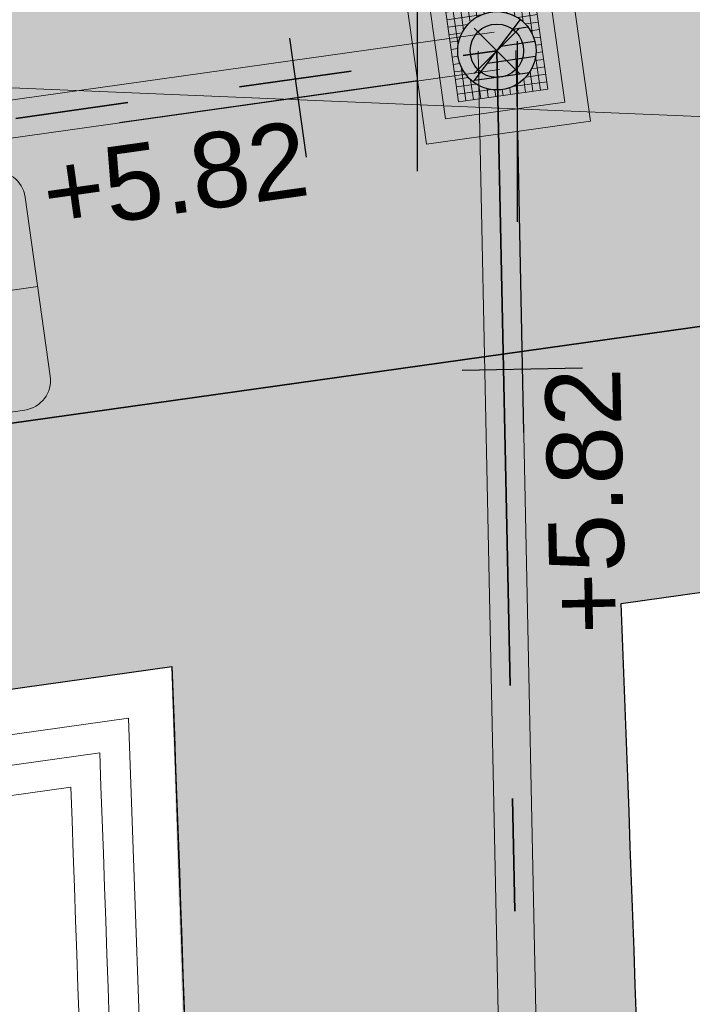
# Model space of a CAD drawing. Extents: x 98477 to 100410, y 398052 to 398969.
# Tile 106 of 256: x 98682.42 to 98686.89, y 398264.26 to 398270.8. Entities that reach past the tile are written whole.
import ezdxf
from ezdxf.enums import TextEntityAlignment as Align

# ---------------------------------------------------------------- set-up
doc = ezdxf.new("R2010")
doc.units = 0
doc.linetypes.add('AL-NUTSTRACE', pattern=[17, 5, -3.5, 0, -3.5, 5])
doc.linetypes.add('RI-DWA', pattern=[9.75, 4.5, -0.75, 0.75, -0.75, 0.75, -0.75, 0.75, -0.75])
for name, color, linetype, lineweight in [('N-IE-keerwand', 190, 'Continuous', 18), ('N-KO-kantbegrenzing grondwerk', 70, 'Continuous', 25), ('N-KO-kantverharding', 2, 'Continuous', 25), ('N-RI-DWA b.o.b.', 24, 'Continuous', 25), ('N-RI-DWA hoofdriool', 24, 'RI-DWA', 35), ('N-RI-DWA hoofdriool buiswand', 24, 'Continuous', 13), ('N-RI-DWA put', 1, 'Continuous', 25), ('N-RI-DWA putdeksel', 7, 'Continuous', 18), ('N-RI-DWA putnummer', 24, 'Continuous', 18), ('N-RI-DWA putwand', 7, 'Continuous', 18), ('N-VH-afschotrichting', 250, 'Continuous', 18), ("N-VH-arcering 'MAT' grijs 251", 251, 'Continuous', 18), ('N-VH-arcering printbeton', 8, 'Continuous', 9), ('X-AL-hoogtelijn - Niv 1', 1, 'AL-HOOGTELIJN', 18), ('X-AL-nutstrace VERWERKT', 252, 'AL-NUTSTRACE', 18)]:
    doc.layers.add(name, color=color, linetype=linetype, lineweight=lineweight)
doc.layers.add('X-AL-contourlijnen', color=30, linetype='Continuous', plot=False)
doc.layers.add('X-AL-hulplijn riolering', color=30, linetype='Continuous', plot=False)
doc.styles.add('CS Annotative', font='arial.ttf')
doc.styles.get("Standard").update_dxf_attribs({"font": 'txt.shx'})
doc.linetypes.add('AL-HOOGTELIJN', pattern='A,10,-1.5,["H",Standard,S=0.9,R=0,X=-0.3,Y=-0.45],-1.5,30', length=43)

# ---------------------------------------------------------------- blocks, each defined once
blk = doc.blocks.new('*U56')
h = blk.add_hatch()
h.set_pattern_fill('ANSI31', color=256, scale=0.8, angle=143.0000000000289)
h.set_pattern_definition([(188.0000000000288, (-2.688911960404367e-16, -1.277783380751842e-16), (0.01391731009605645, -0.09902680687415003), [])])
h.paths.add_polyline_path([(-0.1564719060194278, -0.2076452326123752, 0.618818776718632), (0.26, -9.71445146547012e-17, 0.2354687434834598), (0.1564719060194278, 0.207645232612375)])
at = {"flags": 128}
blk.add_lwpolyline([(-0.1564719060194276, -0.207645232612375), (0.1564719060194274, 0.2076452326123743)], dxfattribs=at)
blk.add_circle((-4.900751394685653e-17, -9.68757018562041e-17), 0.26)
at = {"layer": 'N-RI-DWA putdeksel', "flags": 128}
blk.add_lwpolyline([(-0.2553284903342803, -0.3388323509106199), (0.3388323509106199, -0.2553284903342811), (0.2553284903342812, 0.338832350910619), (-0.338832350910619, 0.2553284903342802)], close=True, dxfattribs=at)
at = {"layer": 'N-RI-DWA putdeksel', "lineweight": 5, "flags": 128}
for points in [[(0.2058150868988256, 0.3318736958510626), (0.2376280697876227, 0.1055125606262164)], [(-0.2893189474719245, 0.2622871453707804), (-0.2575059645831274, 0.03592601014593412)], [(-0.2398055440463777, 0.2692458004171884), (-0.2211747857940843, 0.1366810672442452)], [(-0.1902921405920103, 0.2762044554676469), (-0.1780960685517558, 0.1894248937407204)], [(-0.1407787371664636, 0.2831631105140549), (-0.1324283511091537, 0.2237470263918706)], [(-0.09126533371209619, 0.2901217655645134), (-0.08502300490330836, 0.2457052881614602)], [(-0.04175193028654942, 0.2970804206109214), (-0.03618500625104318, 0.2574696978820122)], [(0.007761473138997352, 0.3040390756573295), (0.0140038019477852, 0.2596225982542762)], [(0.03592601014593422, 0.2575059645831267), (0.2622871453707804, 0.2893189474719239)], [(0.05727487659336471, 0.310997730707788), (0.06562526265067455, 0.2515816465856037)], [(0.1067882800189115, 0.317956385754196), (0.118984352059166, 0.2311768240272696)], [(0.1563016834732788, 0.3249150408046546), (0.1749324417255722, 0.1923503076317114)], [(-0.3318736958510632, 0.2058150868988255), (-0.105512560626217, 0.2376280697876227)], [(0.1366810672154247, 0.2211747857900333), (0.2692458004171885, 0.2398055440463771)], [(-0.3249150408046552, 0.1563016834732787), (-0.1923503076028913, 0.1749324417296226)], [(0.18942489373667, 0.1780960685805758), (0.2762044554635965, 0.1902921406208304)], [(0.2237470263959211, 0.1324283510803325), (0.2831631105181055, 0.1407787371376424)], [(-0.3179563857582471, 0.106788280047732), (-0.2311768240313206, 0.1189843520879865)], [(-0.3109977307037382, 0.05727487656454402), (-0.2515816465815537, 0.06562526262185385)], [(0.2457052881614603, 0.08502300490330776), (0.2901217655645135, 0.09126533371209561)], [(-0.3040390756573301, 0.007761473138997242), (-0.2596225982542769, 0.01400380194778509)], [(0.2574696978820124, 0.03618500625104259), (0.2970804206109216, 0.04175193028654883)], [(-0.297080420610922, -0.04175193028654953), (-0.2574696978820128, -0.03618500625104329)], [(0.2515816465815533, -0.06562526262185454), (0.3109977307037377, -0.0572748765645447)], [(0.2575059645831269, -0.03592601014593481), (0.289318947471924, -0.262287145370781)], [(0.2596225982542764, -0.01400380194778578), (0.3040390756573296, -0.007761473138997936)], [(-0.290121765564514, -0.0912653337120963), (-0.2457052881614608, -0.08502300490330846)], [(-0.2376280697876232, -0.1055125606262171), (-0.2058150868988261, -0.3318736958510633)], [(0.2311768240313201, -0.1189843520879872), (0.3179563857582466, -0.1067882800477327)], [(-0.283163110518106, -0.1407787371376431), (-0.2237470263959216, -0.1324283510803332)], [(-0.276204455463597, -0.190292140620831), (-0.1894248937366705, -0.1780960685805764)], [(-0.1749324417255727, -0.192350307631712), (-0.1563016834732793, -0.3249150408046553)], [(0.1780960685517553, -0.1894248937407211), (0.1902921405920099, -0.2762044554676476)], [(0.1923503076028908, -0.1749324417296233), (0.3249150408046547, -0.1563016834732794)], [(0.2211747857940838, -0.1366810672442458), (0.2398055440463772, -0.2692458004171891)], [(-0.269245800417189, -0.2398055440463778), (-0.1366810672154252, -0.2211747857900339)], [(-0.262287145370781, -0.2893189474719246), (-0.03592601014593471, -0.2575059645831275)], [(-0.1189843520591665, -0.2311768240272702), (-0.106788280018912, -0.3179563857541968)], [(-0.06562526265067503, -0.2515816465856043), (-0.05727487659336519, -0.3109977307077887)], [(-0.01400380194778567, -0.259622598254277), (-0.007761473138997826, -0.3040390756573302)], [(0.0361850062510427, -0.257469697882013), (0.04175193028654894, -0.2970804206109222)], [(0.08502300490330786, -0.2457052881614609), (0.09126533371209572, -0.2901217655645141)], [(0.1055125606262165, -0.2376280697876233), (0.3318736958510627, -0.2058150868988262)], [(0.1324283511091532, -0.2237470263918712), (0.1407787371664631, -0.2831631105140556)]]:
    blk.add_lwpolyline(points, dxfattribs=at)
at = {"layer": 'N-RI-DWA putwand', "flags": 128}
for points in [[(-0.4681022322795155, -0.6211926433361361), (0.6211926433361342, -0.4681022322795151), (0.4681022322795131, 0.6211926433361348), (-0.6211926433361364, 0.4681022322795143)], [(-0.3404379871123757, -0.4517764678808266), (0.4517764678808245, -0.3404379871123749), (0.3404379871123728, 0.4517764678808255), (-0.4517764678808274, 0.3404379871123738)]]:
    blk.add_lwpolyline(points, close=True, dxfattribs=at)
blk = doc.blocks.new('*U878')
at = {"layer": 'X-AL-hulplijn riolering', "flags": 128}
for points in [[(-3.090263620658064e-17, -2.999999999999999), (-3.090263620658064e-17, 3.000000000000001)], [(-3.682726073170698, -2.537228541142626), (-4.23941847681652, 1.423843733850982)], [(-3.306355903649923e-17, 4.728309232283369e-16), (-9.902680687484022, -1.391731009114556)]]:
    blk.add_lwpolyline(points, dxfattribs=at)
at = {"layer": 'N-RI-DWA b.o.b.', "linetype": 'Continuous', "style": 'CS Annotative'}
blk.add_attdef('B.o.b.links', text='', height=0.5000000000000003, rotation=7.999999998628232, dxfattribs=at).set_placement((-0.7365452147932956, -0.5074457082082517), align=Align.MIDDLE_RIGHT)
blk = doc.blocks.new('*U636')
at = {"layer": 'X-AL-hulplijn riolering'}
for points in [[(-0.6275572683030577, 0.6275572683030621), (7.682743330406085e-16, 0), (0.6275572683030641, 0.6275572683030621, 0.4142135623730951)], [(3.290701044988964e-15, 0), (-0.6275572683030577, -0.6275572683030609, 0.4142135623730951), (0.6275572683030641, -0.6275572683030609)]]:
    blk.add_hatch(color=256, dxfattribs=at).paths.add_polyline_path(points)
at = {"lineweight": 9}
blk.add_line((-27.13435794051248, -9.502833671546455), (-15.25114111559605, -7.832756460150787), dxfattribs=at)
blk.add_lwpolyline([(-25.58739746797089, -13.32473284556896), (-15.68471678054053, -11.93300183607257, 0.414213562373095), (-14.83362181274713, -10.80356066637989), (-15.66866041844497, -4.86195225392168, 0.414213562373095), (-16.79810158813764, -4.010857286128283), (-26.700782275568, -5.402588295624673, 0.414213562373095), (-27.5518772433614, -6.532029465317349), (-26.71683863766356, -12.47363787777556, 0.414213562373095)], format="xyb", close=True)
at = {"layer": 'X-AL-hulplijn riolering'}
for points in [[(0.7530687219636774, -0.7530687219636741), (-0.7530687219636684, 0.7530687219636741)], [(0.7530687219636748, 0.7530687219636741), (-0.7530687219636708, -0.7530687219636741)]]:
    blk.add_lwpolyline(points, dxfattribs=at)
blk.add_circle((3.290701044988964e-15, 0), 0.8875, dxfattribs=at)
at = {"style": 'CS Annotative'}
for tag, height, p in [('HOOGTE', 2.5, (-21.46773424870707, -6.711177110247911)), ('NR', 1.5, (-20.91776480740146, -10.62441302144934))]:
    blk.add_attdef(tag, text='', height=height, rotation=7.999999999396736, dxfattribs=at).set_placement(p, align=Align.MIDDLE_CENTER)
blk = doc.blocks.new('*U1220')
at = {"layer": 'X-AL-hulplijn riolering', "flags": 128}
for points in [[(-2.46748533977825e-16, -3), (-2.46748533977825e-16, 3)], [(-4.734168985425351e-16, 2.321036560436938e-17), (0.2082356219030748, -9.997831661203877)], [(2.164064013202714, -7.856233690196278), (-1.835068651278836, -7.939527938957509)]]:
    blk.add_lwpolyline(points, dxfattribs=at)
at = {"layer": 'N-RI-DWA b.o.b.', "linetype": 'Continuous', "style": 'CS Annotative'}
blk.add_attdef('B.o.b.links', text='', height=0.5000000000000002, rotation=91.19318847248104, dxfattribs=at).set_placement((0.4328128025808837, -1.571246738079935), align=Align.MIDDLE_RIGHT)

msp = doc.modelspace()

# ---------------------------------------------------------------- hatches: boundary and pattern name
at = {"layer": "N-VH-arcering 'MAT' grijs 251"}
h = msp.add_hatch(color=256, dxfattribs=at)
h.dxf.hatch_style = 1
edge = h.paths.add_edge_path()
edge.add_line((98801.70985258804, 398275.5025756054), (98759.07881222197, 398269.5111736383))
edge.add_arc((98758.55691309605, 398273.2246788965), 3.749999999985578, 188.0000000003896, 277.9999999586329, ccw=False)
edge.add_line((98754.84340783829, 398272.7027797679), (98754.7320693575, 398273.4949942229))
edge.add_arc((98759.43584268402, 398274.1560664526), 4.75000000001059, 98.00000000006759, 188.0000000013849, ccw=False)
edge.add_line((98758.77477045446, 398278.859839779), (98802.64364589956, 398285.0252081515))
edge.add_arc((98800.79960231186, 398298.1462600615), 13.24999999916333, 278.0000000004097, 315.3695932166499)
edge.add_arc((98814.32101528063, 398284.7981743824), 5.750000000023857, 97.99999999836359, 135.3695932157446, ccw=False)
edge.add_line((98813.52076995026, 398290.4922157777), (98817.94515990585, 398291.114023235))
edge.add_arc((98818.74540523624, 398285.4199818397), 5.750000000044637, 8.00000000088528, 97.99999999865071, ccw=False)
edge.add_line((98824.43944663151, 398286.2202271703), (98832.12180180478, 398231.5574297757))
edge.add_arc((98824.4472242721, 398230.4788382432), 7.74999999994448, -36.90337989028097, 8.000000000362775, ccw=False)
edge.add_line((98830.64450586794, 398225.8252159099), (98822.02531955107, 398214.3469478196))
edge.add_arc((98828.62242576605, 398209.3930917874), 8.249999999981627, 143.0966201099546, 188.000000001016)
edge.add_line((98820.45271419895, 398208.2449137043), (98820.95212056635, 398204.6914527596))
edge.add_line((98820.95212056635, 398204.6914527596), (98824.98814049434, 398175.9736787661))
edge.add_line((98824.98814049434, 398175.9736787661), (98826.34507822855, 398166.3185650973))
edge.add_arc((98829.56344945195, 398166.7708776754), 3.249999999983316, 187.9999999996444, 277.9999999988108)
edge.add_line((98830.01576203, 398163.552506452), (98845.49611657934, 398165.7281284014))
edge.add_line((98845.49611657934, 398165.7281284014), (98850.05134969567, 398166.3683246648))
edge.add_line((98850.05134969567, 398166.3683246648), (98871.26042709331, 398169.349066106))
edge.add_line((98871.26042709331, 398169.349066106), (98879.77673248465, 398170.5459547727))
edge.add_line((98879.77673248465, 398170.5459547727), (98895.91810200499, 398172.8144763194))
edge.add_line((98895.91810200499, 398172.8144763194), (98895.01347684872, 398179.2512187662))
edge.add_line((98895.01347684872, 398179.2512187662), (98835.84495974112, 398170.9356259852))
edge.add_arc((98835.18388751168, 398175.6393993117), 4.749999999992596, 188.0000000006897, 277.9999999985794, ccw=False)
edge.add_line((98830.48011418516, 398174.9783270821), (98825.97718274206, 398207.0183491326))
edge.add_arc((98833.65176027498, 398208.096940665), 7.750000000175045, 143.0966201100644, 188.0000000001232, ccw=False)
edge.add_line((98827.4544786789, 398212.7505629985), (98836.07366499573, 398224.2288310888))
edge.add_arc((98829.47655878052, 398229.1826871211), 8.250000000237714, 323.096620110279, 367.9999999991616)
edge.add_line((98837.64627034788, 398230.3308652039), (98837.34238794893, 398232.4931008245))
edge.add_line((98837.34238794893, 398232.4931008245), (98837.34238780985, 398232.493100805))
edge.add_line((98837.34238780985, 398232.493100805), (98829.68786739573, 398286.9578446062))
edge.add_arc((98835.38190879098, 398287.7580899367), 5.749999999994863, 97.99999999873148, 188.0000000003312, ccw=False)
edge.add_line((98834.58166346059, 398293.452131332), (98882.50500414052, 398300.1873176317))
edge.add_arc((98883.61838894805, 398292.2651730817), 8.000000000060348, 11.632034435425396, 97.9999999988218, ccw=False)
edge.add_line((98891.45409032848, 398293.8781776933), (98890.9995, 398296.0865))
edge.add_line((98890.9995, 398296.0865), (98889.023, 398305.688))
edge.add_line((98889.023, 398305.688), (98888.557, 398307.974))
edge.add_line((98888.557, 398307.974), (98887.38477368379, 398314.7597044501))
edge.add_arc((98879.50153614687, 398313.3978799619), 8.00000000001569, -82.00000000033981, 9.801079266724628, ccw=False)
edge.add_line((98880.6149209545, 398305.475735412), (98872.94460748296, 398304.3977431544))
edge.add_arc((98872.42270835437, 398308.1112484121), 3.749999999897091, 189.4265010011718, 278.00000000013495, ccw=False)
edge.add_arc((92946.7354543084, 397324.3039467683), 6003.049999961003, 9.42650100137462, 10.61166010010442)
edge.add_line((98847.1206531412, 398429.7738954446), (98842.31285519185, 398429.0982035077))
edge.add_arc((92946.7354539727, 397324.3039467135), 5998.200000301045, 9.428546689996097, 10.613773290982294, ccw=False)
edge.add_arc((98860.08948650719, 398306.4687901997), 3.840166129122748, -81.43407539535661, 6.657381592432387, ccw=False)
edge.add_line((98860.66146879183, 398302.6714605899), (98847.18483033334, 398300.7774425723))
edge.add_line((98847.18483033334, 398300.7774425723), (98842.62959721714, 398300.1372463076))
edge.add_line((98842.62959721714, 398300.1372463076), (98820.15051205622, 398296.9780169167))
edge.add_arc((98819.35026672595, 398302.672058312), 5.749999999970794, 187.9999999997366, 277.99999999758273, ccw=False)
edge.add_line((98813.65622533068, 398301.8718129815), (98812.30624625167, 398311.4774132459))
edge.add_line((98812.30624625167, 398311.4774132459), (98811.1093575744, 398319.9937186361))
edge.add_line((98811.1093575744, 398319.9937186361), (98809.24443803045, 398333.2633107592))
edge.add_line((98809.24443803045, 398333.2633107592), (98808.67382831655, 398337.3234098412))
edge.add_line((98808.67382831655, 398337.3234098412), (98807.71353391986, 398344.1562595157))
edge.add_line((98807.71353391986, 398344.1562595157), (98807.70657526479, 398344.2057729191))
edge.add_line((98807.70657526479, 398344.2057729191), (98811.66764753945, 398344.7624653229))
edge.add_line((98811.66764753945, 398344.7624653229), (98829.49247277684, 398347.2675811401))
edge.add_line((98829.49247277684, 398347.2675811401), (98831.96814294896, 398347.6155138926))
edge.add_line((98831.96814294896, 398347.6155138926), (98831.06351779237, 398354.0522563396))
edge.add_line((98831.06351779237, 398354.0522563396), (98828.58784762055, 398353.704323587))
edge.add_line((98828.58784762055, 398353.704323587), (98810.76302238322, 398351.1992077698))
edge.add_line((98810.76302238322, 398351.1992077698), (98806.80195010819, 398350.6425153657))
edge.add_line((98806.80195010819, 398350.6425153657), (98806.79499145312, 398350.6920287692))
edge.add_line((98806.79499145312, 398350.6920287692), (98805.14616655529, 398362.4240275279))
edge.add_line((98805.14616655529, 398362.4240275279), (98805.04836903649, 398363.119893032))
edge.add_line((98805.04836903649, 398363.119893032), (98803.99065346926, 398370.6459303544))
edge.add_line((98803.99065346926, 398370.6459303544), (98802.48758397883, 398381.3408254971))
edge.add_line((98802.48758397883, 398381.3408254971), (98801.4298684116, 398388.8668628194))
edge.add_line((98801.4298684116, 398388.8668628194), (98799.92679892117, 398399.561757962))
edge.add_line((98799.92679892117, 398399.561757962), (98798.86908335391, 398407.0877952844))
edge.add_line((98798.86908335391, 398407.0877952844), (98797.36601386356, 398417.7826904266))
edge.add_line((98797.36601386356, 398417.7826904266), (98796.79540414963, 398421.8427895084))
edge.add_line((98796.79540414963, 398421.8427895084), (98795.88382033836, 398428.3290453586))
edge.add_line((98795.88382033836, 398428.3290453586), (98795.87686168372, 398428.3785587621))
edge.add_line((98795.87686168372, 398428.3785587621), (98799.83793395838, 398428.9352511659))
edge.add_line((98799.83793395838, 398428.9352511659), (98817.66275919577, 398431.4403669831))
edge.add_line((98817.66275919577, 398431.4403669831), (98820.13842936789, 398431.7882997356))
edge.add_line((98820.13842936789, 398431.7882997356), (98819.2338042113, 398438.2250421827))
edge.add_line((98819.2338042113, 398438.2250421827), (98816.75813403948, 398437.87710943))
edge.add_line((98816.75813403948, 398437.87710943), (98798.93330880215, 398435.3719936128))
edge.add_line((98798.93330880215, 398435.3719936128), (98794.9722365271, 398434.8153012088))
edge.add_line((98794.9722365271, 398434.8153012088), (98794.96527787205, 398434.8648146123))
edge.add_line((98794.96527787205, 398434.8648146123), (98793.37870452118, 398446.1538705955))
edge.add_line((98793.37870452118, 398446.1538705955), (98792.73850825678, 398450.7091037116))
edge.add_line((98792.73850825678, 398450.7091037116), (98789.33816684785, 398474.9037900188))
edge.add_line((98789.33816684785, 398474.9037900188), (98783.89169246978, 398474.1383379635))
edge.add_line((98783.89169246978, 398474.1383379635), (98786.76317609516, 398453.7066703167))
edge.add_arc((98782.05940276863, 398453.0455980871), 4.750000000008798, -82.0000000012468, 7.999999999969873, ccw=False)
edge.add_line((98782.72047499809, 398448.3418247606), (98773.11487473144, 398446.9918456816))
edge.add_line((98773.11487473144, 398446.9918456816), (98764.5985693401, 398445.7949570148))
edge.add_line((98764.5985693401, 398445.7949570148), (98743.40683266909, 398442.8166526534))
edge.add_line((98743.40683266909, 398442.8166526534), (98734.89052727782, 398441.6197639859))
edge.add_line((98734.89052727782, 398441.6197639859), (98611.80020633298, 398424.3205475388))
edge.add_line((98611.80020633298, 398424.3205475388), (98607.65702311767, 398453.8008279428))
edge.add_arc((98611.6373665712, 398454.1216500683), 3.993251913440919, 101.39182936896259, 184.6081706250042, ccw=False)
edge.add_line((98610.84862924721, 398458.0362323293), (98611.83889731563, 398458.1754054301))
edge.add_line((98611.83889731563, 398458.1754054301), (98639.5664032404, 398462.0722522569))
edge.add_line((98639.5664032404, 398462.0722522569), (98641.54693937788, 398462.3505984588))
edge.add_line((98641.54693937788, 398462.3505984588), (98659.37176461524, 398464.8557142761))
edge.add_line((98659.37176461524, 398464.8557142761), (98661.84743478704, 398465.2036470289))
edge.add_line((98661.84743478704, 398465.2036470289), (98660.94280963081, 398471.6403894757))
edge.add_line((98660.94280963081, 398471.6403894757), (98649.90132066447, 398470.0886093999))
edge.add_line((98649.90132066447, 398470.0886093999), (98624.64948491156, 398466.5396953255))
edge.add_line((98624.64948491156, 398466.5396953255), (98622.66894877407, 398466.2613491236))
edge.add_line((98622.66894877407, 398466.2613491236), (98604.84412353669, 398463.7562333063))
edge.add_line((98604.84412353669, 398463.7562333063), (98602.86358739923, 398463.4778871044))
edge.add_line((98602.86358739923, 398463.4778871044), (98594.9414428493, 398462.3645022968))
edge.add_line((98594.9414428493, 398462.3645022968), (98576.27488975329, 398459.7410893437))
edge.add_line((98576.27488975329, 398459.7410893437), (98577.17951490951, 398453.3043468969))
edge.add_line((98577.17951490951, 398453.3043468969), (98578.1697829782, 398453.4435199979))
edge.add_line((98578.1697829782, 398453.4435199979), (98598.47059208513, 398456.2943364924))
edge.add_arc((98598.79151287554, 398452.3139562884), 3.993296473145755, 11.424909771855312, 94.60953932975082, ccw=False)
edge.add_line((98602.70568277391, 398453.1049624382), (98606.84886598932, 398423.6246820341))
edge.add_line((98606.84886598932, 398423.6246820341), (98548.81915716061, 398415.4691383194))
edge.add_arc((98548.15808493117, 398420.172911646), 4.750000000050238, 188.0000000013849, 277.99999999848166, ccw=False)
edge.add_line((98543.45431160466, 398419.5118394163), (98539.76818545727, 398445.7399897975))
edge.add_line((98539.76818545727, 398445.7399897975), (98538.97597100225, 398445.6286513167))
edge.add_line((98538.97597100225, 398445.6286513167), (98538.73241807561, 398447.361620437))
edge.add_line((98538.73241807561, 398447.361620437), (98534.77134580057, 398446.8049280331))
edge.add_line((98534.77134580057, 398446.8049280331), (98536.52992450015, 398434.2919904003))
edge.add_line((98536.52992450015, 398434.2919904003), (98537.17012076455, 398429.7367572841))
edge.add_line((98537.17012076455, 398429.7367572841), (98538.39484405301, 398421.0223982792))
edge.add_line((98538.39484405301, 398421.0223982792), (98539.03504031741, 398416.467165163))
edge.add_line((98539.03504031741, 398416.467165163), (98541.02521566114, 398402.30633178))
edge.add_line((98541.02521566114, 398402.30633178), (98541.66541192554, 398397.7510986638))
edge.add_line((98541.66541192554, 398397.7510986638), (98543.65558726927, 398383.5902652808))
edge.add_line((98543.65558726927, 398383.5902652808), (98544.29578353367, 398379.0350321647))
edge.add_line((98544.29578353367, 398379.0350321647), (98545.60401068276, 398369.7265123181))
edge.add_arc((98543.87104156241, 398369.4829593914), 1.750000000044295, -82.00000000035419, 7.99999999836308, ccw=False)
edge.add_line((98544.11459448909, 398367.7499902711), (98522.47723718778, 398364.7090580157))
edge.add_line((98522.47723718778, 398364.7090580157), (98523.21485462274, 398359.4606372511))
edge.add_line((98523.21485462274, 398359.4606372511), (98545.05026553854, 398362.5294041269))
edge.add_line((98545.05026553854, 398362.5294041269), (98549.60549865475, 398363.1696003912))
edge.add_line((98549.60549865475, 398363.1696003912), (98564.16243926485, 398365.2154449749))
edge.add_arc((98564.82351149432, 398360.5116716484), 4.749999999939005, 8.000000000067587, 97.99999999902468, ccw=False)
edge.add_line((98569.5272848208, 398361.172743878), (98576.49985717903, 398311.5603136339))
edge.add_arc((98571.7960838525, 398310.8992414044), 4.749999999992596, -82.0000000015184, 7.999999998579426, ccw=False)
edge.add_line((98572.45715608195, 398306.1954680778), (98563.84182388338, 398304.9846620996))
edge.add_line((98563.84182388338, 398304.9846620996), (98559.28659076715, 398304.3444658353))
edge.add_line((98559.28659076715, 398304.3444658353), (98541.0161448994, 398301.7767221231))
edge.add_line((98541.0161448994, 398301.7767221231), (98541.7537623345, 398296.5283013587))
edge.add_line((98541.7537623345, 398296.5283013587), (98553.88454617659, 398298.2331718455))
edge.add_arc((98554.12809910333, 398296.5002027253), 1.749999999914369, 7.999999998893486, 98.0000000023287, ccw=False)
edge.add_line((98555.86106822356, 398296.7437556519), (98557.35022040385, 398286.1478873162))
edge.add_line((98557.35022040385, 398286.1478873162), (98557.99041666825, 398281.5926542))
edge.add_line((98557.99041666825, 398281.5926542), (98560.13368242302, 398266.3425259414))
edge.add_line((98560.13368242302, 398266.3425259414), (98560.77387868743, 398261.7872928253))
edge.add_line((98560.77387868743, 398261.7872928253), (98562.9171444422, 398246.5371645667))
edge.add_line((98562.9171444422, 398246.5371645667), (98563.5573407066, 398241.9819314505))
edge.add_line((98563.5573407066, 398241.9819314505), (98565.70060646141, 398226.7318031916))
edge.add_line((98565.70060646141, 398226.7318031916), (98566.34080272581, 398222.1765700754))
edge.add_line((98566.34080272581, 398222.1765700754), (98567.56552601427, 398213.4622110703))
edge.add_line((98567.56552601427, 398213.4622110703), (98568.20572227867, 398208.9069779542))
edge.add_line((98568.20572227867, 398208.9069779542), (98576.53105717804, 398149.6691420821))
edge.add_line((98576.53105717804, 398149.6691420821), (98576.55610833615, 398149.4908938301))
edge.add_line((98576.55610833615, 398149.4908938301), (98535.4599834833, 398143.7152101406))
edge.add_line((98535.4599834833, 398143.7152101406), (98536.3465161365, 398137.4072025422))
edge.add_line((98536.3465161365, 398137.4072025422), (98537.33678420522, 398137.5463756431))
edge.add_line((98537.33678420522, 398137.5463756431), (98577.44264098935, 398143.1828862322))
edge.add_line((98577.44264098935, 398143.1828862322), (98578.76478544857, 398133.7753395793))
edge.add_line((98578.76478544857, 398133.7753395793), (98538.65892866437, 398128.1388289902))
edge.add_line((98538.65892866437, 398128.1388289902), (98537.66866059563, 398127.9996558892))
edge.add_line((98537.66866059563, 398127.9996558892), (98538.57328575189, 398121.5629134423))
edge.add_line((98538.57328575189, 398121.5629134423), (98579.66941060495, 398127.3385971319))
edge.add_line((98579.66941060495, 398127.3385971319), (98579.67636925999, 398127.2890837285))
edge.add_line((98579.67636925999, 398127.2890837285), (98580.7660946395, 398119.5352847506))
edge.add_line((98580.7660946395, 398119.5352847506), (98582.57534495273, 398106.6617998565))
edge.add_line((98582.57534495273, 398106.6617998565), (98583.06245080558, 398103.1958616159))
edge.add_line((98583.06245080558, 398103.1958616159), (98584.87170111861, 398090.3223767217))
edge.add_line((98584.87170111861, 398090.3223767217), (98585.35880697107, 398086.8564384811))
edge.add_line((98585.35880697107, 398086.8564384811), (98587.16805728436, 398073.9829535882))
edge.add_line((98587.16805728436, 398073.9829535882), (98588.14928671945, 398067.0011433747))
edge.add_arc((98585.92118356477, 398066.6880038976), 2.249999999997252, -71.05267843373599, 7.999999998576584, ccw=False)
edge.add_line((98586.6517556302, 398064.5599145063), (98587.08769329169, 398064.7095716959))
edge.add_line((98587.08769329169, 398064.7095716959), (98595.76511800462, 398067.6885274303))
edge.add_line((98595.76511800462, 398067.6885274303), (98596.09256923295, 398067.8009412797))
edge.add_arc((98595.36199716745, 398069.9290306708), 2.249999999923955, 187.9999999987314, 288.947321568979, ccw=False)
edge.add_line((98593.13389401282, 398069.6158911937), (98582.46560133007, 398145.5247379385))
edge.add_arc((98587.16937465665, 398146.1858101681), 4.750000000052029, 98.00000000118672, 187.9999999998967, ccw=False)
edge.add_line((98586.50830242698, 398150.8895834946), (98609.06670264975, 398154.0599598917))
edge.add_line((98609.06670264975, 398154.0599598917), (98621.30783352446, 398156.2004915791))
edge.add_line((98621.30783352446, 398156.2004915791), (98618.71337939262, 398174.6609919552))
edge.add_line((98618.71337939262, 398174.6609919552), (98600.88855415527, 398172.155876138))
edge.add_line((98600.88855415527, 398172.155876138), (98602.70587460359, 398159.2249692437))
edge.add_line((98602.70587460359, 398159.2249692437), (98585.67326382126, 398156.8311919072))
edge.add_arc((98585.08617653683, 398161.633146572), 4.837710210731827, 189.0296070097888, 276.97039299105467, ccw=False)
edge.add_line((98580.30841826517, 398160.8738930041), (98573.6350680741, 398208.3572469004))
edge.add_line((98573.6350680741, 398208.3572469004), (98572.71652560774, 398214.8930161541))
edge.add_line((98572.71652560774, 398214.8930161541), (98570.01656744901, 398234.1042166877))
edge.add_line((98570.01656744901, 398234.1042166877), (98569.09802498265, 398240.6399859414))
edge.add_line((98569.09802498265, 398240.6399859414), (98568.63179509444, 398243.9573839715))
edge.add_line((98568.63179509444, 398243.9573839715), (98568.16556520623, 398247.2747820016))
edge.add_arc((98572.86933853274, 398247.9358542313), 4.74999999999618, 98.00000000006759, 188.0000000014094, ccw=False)
edge.add_line((98572.20826630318, 398252.6396275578), (98597.85620928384, 398256.2442108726))
edge.add_line((98597.85620928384, 398256.2442108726), (98604.39197853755, 398257.1627533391))
edge.add_line((98604.39197853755, 398257.1627533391), (98619.64210679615, 398259.3060190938))
edge.add_line((98619.64210679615, 398259.3060190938), (98626.17787604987, 398260.2245615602))
edge.add_line((98626.17787604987, 398260.2245615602), (98639.44746817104, 398262.089481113))
edge.add_line((98639.44746817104, 398262.089481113), (98639.4969815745, 398262.096439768))
edge.add_line((98639.4969815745, 398262.096439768), (98640.05367397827, 398258.1353674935))
edge.add_line((98640.05367397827, 398258.1353674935), (98641.8629242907, 398245.2618825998))
edge.add_line((98641.8629242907, 398245.2618825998), (98642.14127049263, 398243.2813464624))
edge.add_line((98642.14127049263, 398243.2813464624), (98643.25465530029, 398235.3592019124))
edge.add_line((98643.25465530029, 398235.3592019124), (98644.5767997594, 398225.9516552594))
edge.add_line((98644.5767997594, 398225.9516552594), (98646.03811731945, 398215.5538405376))
edge.add_line((98646.03811731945, 398215.5538405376), (98646.38605007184, 398213.0781703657))
edge.add_line((98646.38605007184, 398213.0781703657), (98652.82279251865, 398213.9827955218))
edge.add_line((98652.82279251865, 398213.9827955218), (98652.47485976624, 398216.4584656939))
edge.add_line((98652.47485976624, 398216.4584656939), (98651.70940771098, 398221.904940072))
edge.add_line((98651.70940771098, 398221.904940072), (98651.43106150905, 398223.8854762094))
edge.add_line((98651.43106150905, 398223.8854762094), (98649.62181119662, 398236.758961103))
edge.add_line((98649.62181119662, 398236.758961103), (98649.34346499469, 398238.7394972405))
edge.add_line((98649.34346499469, 398238.7394972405), (98646.49041642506, 398259.0399926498))
edge.add_line((98646.49041642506, 398259.0399926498), (98645.93372402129, 398263.0010649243))
edge.add_line((98645.93372402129, 398263.0010649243), (98645.98323742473, 398263.0080235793))
edge.add_line((98645.98323742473, 398263.0080235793), (98654.39783815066, 398264.1906185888))
edge.add_line((98654.39783815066, 398264.1906185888), (98722.62535253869, 398273.7793704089))
edge.add_line((98722.62535253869, 398273.7793704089), (98731.14165792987, 398274.9762590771))
edge.add_line((98731.14165792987, 398274.9762590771), (98743.97026282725, 398276.7792019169))
edge.add_arc((98744.55735011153, 398271.9772472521), 4.837710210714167, 9.02960700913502, 96.9703929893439, ccw=False)
edge.add_line((98749.33510838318, 398272.73650082), (98750.7268393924, 398262.8338201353))
edge.add_line((98750.7268393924, 398262.8338201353), (98752.41029510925, 398263.0704144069))
edge.add_line((98752.41029510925, 398263.0704144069), (98756.96552822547, 398263.7106106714))
edge.add_line((98756.96552822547, 398263.7106106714), (98772.21565648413, 398265.8538764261))
edge.add_line((98772.21565648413, 398265.8538764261), (98776.77088960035, 398266.4940726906))
edge.add_line((98776.77088960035, 398266.4940726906), (98795.98209013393, 398269.1940308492))
edge.add_line((98795.98209013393, 398269.1940308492), (98800.53732325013, 398269.8342271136))
edge.add_line((98800.53732325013, 398269.8342271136), (98802.46834598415, 398270.1056146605))
edge.add_line((98802.46834598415, 398270.1056146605), (98801.70985258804, 398275.5025756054))
edge = h.paths.add_edge_path(flags=16)
edge.add_line((98744.0622075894, 398333.4636472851), (98751.98435213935, 398334.5770320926))
edge.add_line((98751.98435213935, 398334.5770320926), (98753.96600319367, 398334.8555349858))
edge.add_line((98753.96600319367, 398334.8555349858), (98764.36270300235, 398336.316695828))
edge.add_line((98764.36270300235, 398336.316695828), (98764.36270299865, 398336.3166958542))
edge.add_line((98764.36270299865, 398336.3166958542), (98766.34323913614, 398336.5950420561))
edge.add_line((98766.34323913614, 398336.5950420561), (98774.26538368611, 398337.7084268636))
edge.add_line((98774.26538368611, 398337.7084268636), (98774.24729118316, 398337.8371617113))
edge.add_line((98774.24729118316, 398337.8371617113), (98802.48973650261, 398341.8063785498))
edge.add_line((98802.48973650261, 398341.8063785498), (98803.0185942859, 398338.0433598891))
edge.add_line((98803.0185942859, 398338.0433598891), (98808.47417984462, 398299.2248515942))
edge.add_arc((98800.79960231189, 398298.1462600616), 7.750000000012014, -82.00000000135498, 8.000000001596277, ccw=False)
edge.add_line((98801.87819384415, 398290.4716825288), (98771.96746476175, 398286.2680036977))
edge.add_line((98771.96746476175, 398286.2680036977), (98767.41223164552, 398285.6278074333))
edge.add_line((98767.41223164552, 398285.6278074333), (98755.13290759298, 398283.9020609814))
edge.add_line((98755.13290759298, 398283.9020609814), (98746.61660220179, 398282.7051723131))
edge.add_line((98746.61660220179, 398282.7051723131), (98730.37620587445, 398280.4227334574))
edge.add_line((98730.37620587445, 398280.4227334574), (98721.85990048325, 398279.2258447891))
edge.add_line((98721.85990048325, 398279.2258447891), (98654.3282516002, 398269.7348904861))
edge.add_arc((98653.66717937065, 398274.4386638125), 4.749999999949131, 187.9999999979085, 277.9999999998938, ccw=False)
edge.add_line((98648.96340604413, 398273.7775915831), (98644.1340994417, 398308.1398935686))
edge.add_line((98644.1340994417, 398308.1398935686), (98642.93721077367, 398316.6561989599))
edge.add_line((98642.93721077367, 398316.6561989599), (98640.29988051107, 398335.4217788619))
edge.add_line((98640.29988051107, 398335.4217788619), (98638.12129075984, 398335.1155980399))
edge.add_line((98638.12129075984, 398335.1155980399), (98637.23004949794, 398334.990342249))
edge.add_line((98637.23004949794, 398334.990342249), (98635.05145974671, 398334.6841614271))
edge.add_line((98635.05145974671, 398334.6841614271), (98635.74036659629, 398329.7823344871))
edge.add_line((98635.74036659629, 398329.7823344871), (98636.93725526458, 398321.266029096))
edge.add_line((98636.93725526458, 398321.266029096), (98638.384655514, 398310.967241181))
edge.add_line((98638.384655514, 398310.967241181), (98639.02485177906, 398306.4120080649))
edge.add_line((98639.02485177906, 398306.4120080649), (98641.16811753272, 398291.1618798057))
edge.add_line((98641.16811753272, 398291.1618798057), (98642.36500620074, 398282.6455744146))
edge.add_line((98642.36500620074, 398282.6455744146), (98643.71498527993, 398273.0399741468))
edge.add_arc((98639.01121195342, 398272.3789019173), 4.749999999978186, -82.00000000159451, 7.999999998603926, ccw=False)
edge.add_line((98639.67228418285, 398267.6751285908), (98619.32227537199, 398264.8151213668))
edge.add_line((98619.32227537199, 398264.8151213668), (98614.27190822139, 398264.1053385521))
edge.add_line((98614.27190822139, 398264.1053385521), (98593.92189940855, 398261.2453313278))
edge.add_arc((98593.26082717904, 398265.9491046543), 4.750000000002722, 188.0000000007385, 277.9999999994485, ccw=False)
edge.add_line((98588.55705385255, 398265.2880324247), (98581.77932383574, 398313.5140873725))
edge.add_line((98581.77932383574, 398313.5140873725), (98580.58243516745, 398322.0303927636))
edge.add_line((98580.58243516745, 398322.0303927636), (98575.23122943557, 398360.1062000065))
edge.add_line((98575.23122943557, 398360.1062000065), (98574.59103317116, 398364.6614331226))
edge.add_line((98574.59103317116, 398364.6614331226), (98572.66348572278, 398378.3766458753))
edge.add_line((98572.66348572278, 398378.3766458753), (98571.18825085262, 398388.8734874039))
edge.add_line((98571.18825085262, 398388.8734874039), (98568.51612731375, 398407.8866343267))
edge.add_arc((98573.21990064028, 398408.5477065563), 4.750000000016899, 97.9999999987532, 188.0000000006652, ccw=False)
edge.add_line((98572.55882841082, 398413.2514798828), (98607.11918401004, 398418.1086211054))
edge.add_line((98607.11918401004, 398418.1086211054), (98607.61431804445, 398418.1782076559))
edge.add_line((98607.61431804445, 398418.1782076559), (98611.58353488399, 398389.9357623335))
edge.add_line((98611.58353488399, 398389.9357623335), (98611.454800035, 398389.9176698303))
edge.add_line((98611.454800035, 398389.9176698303), (98613.2640503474, 398377.0441849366))
edge.add_line((98613.2640503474, 398377.0441849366), (98613.33363689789, 398376.5490509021))
edge.add_line((98613.33363689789, 398376.5490509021), (98626.20712179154, 398378.3583012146))
edge.add_line((98626.20712179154, 398378.3583012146), (98628.18765792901, 398378.6366474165))
edge.add_line((98628.18765792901, 398378.6366474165), (98636.10980247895, 398379.7500322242))
edge.add_line((98636.10980247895, 398379.7500322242), (98648.36932117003, 398381.4729952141))
edge.add_line((98648.36932117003, 398381.4729952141), (98647.4646960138, 398387.9097376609))
edge.add_line((98647.4646960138, 398387.9097376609), (98634.59121112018, 398386.1004873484))
edge.add_line((98634.59121112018, 398386.1004873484), (98632.49184281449, 398385.8054403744))
edge.add_line((98632.49184281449, 398385.8054403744), (98619.73719008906, 398384.0128908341))
edge.add_line((98619.73719008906, 398384.0128908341), (98617.50908693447, 398383.6997513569))
edge.add_line((98617.50908693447, 398383.6997513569), (98612.56565838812, 398418.8740731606))
edge.add_line((98612.56565838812, 398418.8740731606), (98613.06079242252, 398418.943659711))
edge.add_line((98613.06079242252, 398418.943659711), (98667.57504960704, 398426.6051389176))
edge.add_line((98667.57504960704, 398426.6051389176), (98722.08930679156, 398434.2666181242))
edge.add_line((98722.08930679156, 398434.2666181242), (98726.14940587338, 398434.8372278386))
edge.add_line((98726.14940587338, 398434.8372278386), (98759.42241298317, 398439.51344403))
edge.add_line((98759.42241298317, 398439.51344403), (98763.48251206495, 398440.084053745))
edge.add_line((98763.48251206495, 398440.084053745), (98783.48592705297, 398442.8953503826))
edge.add_arc((98784.14699928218, 398438.191577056), 4.750000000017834, 8.000000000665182, 97.99999999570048, ccw=False)
edge.add_line((98788.85077260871, 398438.8526492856), (98795.6145853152, 398390.7256211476))
edge.add_arc((98790.91081198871, 398390.064548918), 4.749999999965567, -82.00000000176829, 8.000000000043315, ccw=False)
edge.add_line((98791.57188421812, 398385.3607755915), (98787.36324492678, 398384.7692899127))
edge.add_line((98787.36324492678, 398384.7692899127), (98774.48976003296, 398382.9600396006))
edge.add_line((98774.48976003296, 398382.9600396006), (98766.12199485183, 398381.7840268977))
edge.add_line((98766.12199485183, 398381.7840268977), (98766.07248144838, 398381.7770682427))
edge.add_line((98766.07248144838, 398381.7770682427), (98764.94517930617, 398389.7982395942))
edge.add_line((98764.94517930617, 398389.7982395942), (98762.09213076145, 398410.0987350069))
edge.add_line((98762.09213076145, 398410.0987350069), (98761.95295766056, 398411.0890030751))
edge.add_line((98761.95295766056, 398411.0890030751), (98755.5162152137, 398410.1843779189))
edge.add_line((98755.5162152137, 398410.1843779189), (98755.65538831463, 398409.1941098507))
edge.add_line((98755.65538831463, 398409.1941098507), (98758.50843688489, 398388.893614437))
edge.add_line((98758.50843688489, 398388.893614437), (98759.63573900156, 398380.8724430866))
edge.add_line((98759.63573900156, 398380.8724430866), (98759.5862255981, 398380.8654844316))
edge.add_line((98759.5862255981, 398380.8654844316), (98748.79230364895, 398379.3484976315))
edge.add_line((98748.79230364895, 398379.3484976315), (98744.23707053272, 398378.7083013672))
edge.add_line((98744.23707053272, 398378.7083013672), (98741.31577972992, 398378.2977407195))
edge.add_line((98741.31577972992, 398378.2977407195), (98735.86930535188, 398377.532288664))
edge.add_line((98735.86930535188, 398377.532288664), (98732.94801454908, 398377.1217280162))
edge.add_line((98732.94801454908, 398377.1217280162), (98728.39278143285, 398376.4815317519))
edge.add_line((98728.39278143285, 398376.4815317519), (98718.31915239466, 398375.0657755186))
edge.add_arc((98720.44154218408, 398359.9641874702), 15.25000000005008, 97.9999999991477, 128.0000000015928)
edge.add_line((98711.052704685, 398371.9813514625), (98707.24934533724, 398369.0098414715))
edge.add_line((98707.24934533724, 398369.0098414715), (98710.51235115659, 398364.8333844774))
edge.add_line((98710.51235115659, 398364.8333844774), (98713.62044188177, 398367.261691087))
edge.add_arc((98721.25410813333, 398357.3241039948), 12.53110121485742, 99.37790491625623, 127.53006232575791, ccw=False)
edge.add_line((98719.21222162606, 398369.6877279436), (98728.55711414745, 398371.001066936))
edge.add_line((98728.55711414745, 398371.001066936), (98733.11234726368, 398371.6412632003))
edge.add_line((98733.11234726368, 398371.6412632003), (98743.90626921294, 398373.1582500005))
edge.add_line((98743.90626921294, 398373.1582500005), (98752.42257460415, 398374.3551386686))
edge.add_line((98752.42257460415, 398374.3551386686), (98763.21649655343, 398375.8721254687))
edge.add_line((98763.21649655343, 398375.8721254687), (98767.77172966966, 398376.512321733))
edge.add_line((98767.77172966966, 398376.512321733), (98793.32064568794, 398380.102987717))
edge.add_arc((98793.7681908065, 398376.2908113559), 3.838357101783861, 9.304190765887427, 96.69580920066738, ccw=False)
edge.add_line((98797.55605007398, 398376.9113815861), (98799.60189465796, 398362.3544409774))
edge.add_line((98799.60189465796, 398362.3544409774), (98801.64078058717, 398347.8470137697))
edge.add_line((98801.64078058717, 398347.8470137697), (98801.71036713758, 398347.3518797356))
edge.add_line((98801.71036713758, 398347.3518797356), (98773.46792181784, 398343.3826628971))
edge.add_line((98773.46792181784, 398343.3826628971), (98773.36075853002, 398344.1451693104))
edge.add_line((98773.36075853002, 398344.1451693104), (98770.8850883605, 398343.7972365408))
edge.add_line((98770.8850883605, 398343.7972365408), (98758.01160346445, 398341.9879862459))
edge.add_line((98758.01160346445, 398341.9879862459), (98756.03106732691, 398341.7096400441))
edge.add_line((98756.03106732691, 398341.7096400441), (98743.15758242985, 398339.900389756))
edge.add_line((98743.15758242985, 398339.900389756), (98743.15758243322, 398339.9003897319))
edge.add_line((98743.15758243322, 398339.9003897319), (98742.16731436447, 398339.761216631))
edge.add_line((98742.16731436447, 398339.761216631), (98743.07193952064, 398333.3244741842))
edge.add_line((98743.07193952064, 398333.3244741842), (98744.0622075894, 398333.4636472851))
edge = h.paths.add_edge_path(flags=16)
edge.add_line((98545.99047331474, 398402.9031704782), (98545.73996173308, 398404.6856530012))
edge.add_arc((98550.44373505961, 398405.3467252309), 4.750000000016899, 98.00000000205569, 188.0000000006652, ccw=False)
edge.add_line((98549.78266282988, 398410.0504985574), (98557.70480737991, 398411.1638833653))
edge.add_arc((98558.36587960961, 398406.4601100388), 4.750000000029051, 8.000000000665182, 98.00000000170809, ccw=False)
edge.add_line((98563.06965293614, 398407.1211822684), (98563.35495779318, 398405.0911327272))
edge.add_line((98563.35495779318, 398405.0911327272), (98565.09462155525, 398392.7127818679))
edge.add_line((98565.09462155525, 398392.7127818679), (98565.44255430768, 398390.237111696))
edge.add_line((98565.44255430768, 398390.237111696), (98567.18221806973, 398377.8587608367))
edge.add_line((98567.18221806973, 398377.8587608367), (98567.46752292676, 398375.8287112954))
edge.add_arc((98562.76374960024, 398375.1676390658), 4.749999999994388, -82.00000000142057, 7.9999999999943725, ccw=False)
edge.add_line((98563.42482182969, 398370.4638657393), (98555.50267727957, 398369.3504809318))
edge.add_arc((98554.84160505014, 398374.0542542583), 4.749999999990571, 187.9999999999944, 277.99999999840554, ccw=False)
edge.add_line((98550.13783172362, 398373.3931820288), (98549.88732014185, 398375.1756645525))
edge.add_line((98549.88732014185, 398375.1756645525), (98548.07806982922, 398388.0491494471))
edge.add_line((98548.07806982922, 398388.0491494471), (98547.79972362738, 398390.0296855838))
edge.add_line((98547.79972362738, 398390.0296855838), (98545.99047331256, 398402.9031704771))
edge = h.paths.add_edge_path(flags=16)
edge.add_line((98580.97427237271, 398279.7231952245), (98580.69592617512, 398281.7037313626))
edge.add_line((98580.69592617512, 398281.7037313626), (98579.23460861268, 398292.1015460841))
edge.add_line((98579.23460861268, 398292.1015460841), (98578.55961907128, 398296.9043462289))
edge.add_arc((98573.85584574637, 398296.2432739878), 4.750000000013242, 8.000000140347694, 98.00000000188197)
edge.add_line((98573.19477351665, 398300.9470473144), (98565.5697093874, 398299.8754144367))
edge.add_arc((98566.23078161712, 398295.1716411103), 4.749999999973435, 98.00000000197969, 186.1903587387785)
edge.add_line((98561.5084782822, 398294.6594387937), (98561.50613232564, 398294.659109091))
edge.add_line((98561.50613232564, 398294.659109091), (98563.66331539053, 398279.3099540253))
edge.add_line((98563.66331539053, 398279.3099540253), (98563.94166159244, 398277.329417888))
edge.add_line((98563.94166159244, 398277.329417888), (98566.09884465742, 398261.9802628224))
edge.add_line((98566.09884465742, 398261.9802628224), (98566.10119061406, 398261.980592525))
edge.add_arc((98570.78174201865, 398262.7898752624), 4.749999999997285, 189.8096412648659, 277.9999999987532)
edge.add_line((98571.4428142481, 398258.0861019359), (98579.06787837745, 398259.1577348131))
edge.add_arc((98578.406806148, 398263.8615081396), 4.749999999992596, 277.9999999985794, 367.9999999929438)
edge.add_line((98583.11057947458, 398264.5225803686), (98582.43558993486, 398269.325380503))
edge.add_line((98582.43558993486, 398269.325380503), (98580.97427237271, 398279.7231952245))
edge = h.paths.add_edge_path(flags=16)
edge.add_line((98615.08128089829, 398162.7819088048), (98614.48868373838, 398166.998456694))
edge.add_arc((98612.75571461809, 398166.7549037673), 1.749999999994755, 8.000000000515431, 98.00000000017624)
edge.add_line((98612.51216169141, 398168.4878728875), (98608.55108941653, 398167.9311804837))
edge.add_arc((98608.79464234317, 398166.1982113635), 1.749999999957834, 97.99999999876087, 188.000000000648)
edge.add_line((98607.06167322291, 398165.9546584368), (98607.65427038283, 398161.7381105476))
edge.add_arc((98609.38723950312, 398161.9816634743), 1.749999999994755, 188.0000000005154, 277.999999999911)
edge.add_line((98609.6307924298, 398160.248694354), (98613.59186470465, 398160.8053867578))
edge.add_arc((98613.348311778, 398162.5383558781), 1.749999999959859, 277.9999999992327, 368.0000000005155)
at = {"layer": 'N-VH-arcering printbeton'}
h = msp.add_hatch(dxfattribs=at)
h.set_pattern_fill('CS-PRINTBETON', color=256)
h.set_pattern_definition([(45, (0, 0), (-0.3535533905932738, 0.3535533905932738), []), (45, (0.35, 0), (-0.3535533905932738, 0.3535533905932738), [0.5000000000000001, -0.2])])
edge = h.paths.add_edge_path()
edge.add_arc((97822.03749899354, 398234.1521247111), 861.9999992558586, 0.2151604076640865, 2.150860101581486, ccw=False)
edge.add_arc((98667.03154017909, 398237.3253098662), 16.99999999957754, -30.954150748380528, 0.215160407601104, ccw=False)
edge.add_line((98681.61038607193, 398228.581326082), (98684.18312358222, 398227.0382701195))
edge.add_arc((98667.03154017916, 398237.325309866), 19.99999999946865, 329.0458492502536, 360.2151604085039)
edge.add_arc((97822.03749825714, 398234.1521246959), 864.9999999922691, 0.2151604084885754, 2.171216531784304)
edge.add_line((98686.4164931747, 398266.9233488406), (98747.816306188, 398275.552529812))
edge.add_arc((98744.55735011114, 398271.9772472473), 4.837710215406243, 47.65007522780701, 96.97039297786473)
edge.add_line((98743.97026282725, 398276.7792019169), (98731.14165792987, 398274.9762590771))
edge.add_line((98731.14165792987, 398274.9762590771), (98722.62535253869, 398273.7793704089))
edge.add_line((98722.62535253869, 398273.7793704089), (98654.39783815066, 398264.1906185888))
edge.add_line((98654.39783815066, 398264.1906185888), (98645.93372402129, 398263.0010649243))
edge.add_line((98645.93372402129, 398263.0010649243), (98646.17727694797, 398261.268095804))
edge.add_line((98646.17727694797, 398261.268095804), (98650.98007708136, 398261.9430853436))
edge.add_line((98650.98007708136, 398261.9430853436), (98651.29321655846, 398259.7149821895))
edge.add_line((98651.29321655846, 398259.7149821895), (98651.44175676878, 398259.7358581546))
edge.add_line((98651.44175676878, 398259.7358581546), (98654.2948053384, 398239.4353627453))
edge.add_line((98654.2948053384, 398239.4353627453), (98654.1462651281, 398239.4144867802))
edge.add_line((98654.1462651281, 398239.4144867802), (98654.42461133, 398237.4339506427))
edge.add_line((98654.42461133, 398237.4339506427), (98654.57315154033, 398237.4548266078))
edge.add_line((98654.57315154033, 398237.4548266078), (98656.38240185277, 398224.5813417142))
edge.add_line((98656.38240185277, 398224.5813417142), (98656.23386164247, 398224.5604657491))
edge.add_line((98656.23386164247, 398224.5604657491), (98656.51220784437, 398222.5799296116))
edge.add_line((98656.51220784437, 398222.5799296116), (98656.6607480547, 398222.6008055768))
edge.add_line((98656.6607480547, 398222.6008055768), (98657.4192414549, 398217.203844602))
edge.add_line((98657.4192414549, 398217.203844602), (98659.1522105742, 398217.4473975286))
edge.add_line((98659.1522105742, 398217.4473975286), (98652.8615864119, 398262.2075142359))
edge.add_line((98652.8615864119, 398262.2075142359), (98683.43019538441, 398266.5036520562))

# ---------------------------------------------------------------- linework, layer by layer
at = {"layer": 'N-IE-keerwand', "flags": 128}
msp.add_lwpolyline([(98683.55445226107, 398263.0058584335), (98683.43019538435, 398266.5036520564), (98679.96743449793, 398266.0169927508), (98680.00918642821, 398265.7199123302), (98683.1422060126, 398266.1602295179), (98683.25464137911, 398262.9952078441)], close=True, dxfattribs=at)
at = {"layer": 'N-KO-kantbegrenzing grondwerk', "flags": 128}
msp.add_lwpolyline([(98657.41924145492, 398217.203844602), (98659.1522105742, 398217.4473975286), (98652.8615864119, 398262.2075142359), (98683.43019538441, 398266.5036520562, -0.008446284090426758), (98684.03142031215, 398237.3891490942, -0.1368465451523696), (98681.61038607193, 398228.581326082), (98684.18312358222, 398227.0382701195, 0.1368465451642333), (98687.0313991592, 398237.4004148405, 0.008535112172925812), (98686.4164931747, 398266.9233488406), (98747.816306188, 398275.552529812)], format="xyb", dxfattribs=at)
at = {"layer": 'N-KO-kantverharding', "flags": 128}
msp.add_lwpolyline([(98656.38240185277, 398224.5813417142), (98654.57315154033, 398237.4548266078), (98649.62181119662, 398236.758961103), (98649.34346499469, 398238.7394972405), (98654.2948053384, 398239.4353627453), (98651.44175676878, 398259.7358581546), (98646.49041642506, 398259.0399926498), (98645.93372402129, 398263.0010649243), (98645.98323742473, 398263.0080235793), (98654.39783815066, 398264.1906185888), (98722.62535253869, 398273.7793704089)], dxfattribs=at)
at = {"layer": 'N-RI-DWA hoofdriool'}
for points in [[(98648.23007479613, 398265.3434511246), (98685.58987730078, 398270.5940289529)], [(98686.48979740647, 398227.3869655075), (98685.58987730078, 398270.5940289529)]]:
    msp.add_lwpolyline(points, dxfattribs=at)
at = {"layer": 'N-RI-DWA hoofdriool buiswand', "flags": 128}
for points in [[(98648.21267815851, 398265.4672346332), (98685.57248066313, 398270.7178124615)], [(98686.3648245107, 398227.3843625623), (98685.46490440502, 398270.5914260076)], [(98686.61477030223, 398227.3895684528), (98685.71485019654, 398270.5966318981)], [(98648.24747143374, 398265.219667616), (98685.60727393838, 398270.4702454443)]]:
    msp.add_lwpolyline(points, dxfattribs=at)
at = {"layer": 'N-VH-afschotrichting', "flags": 128}
msp.add_lwpolyline([(98693.81245054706, 398275.2840327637), (98679.34115554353, 398270.4731990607), (98694.57790260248, 398269.8375583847)], dxfattribs=at)
at = {"layer": 'X-AL-contourlijnen', "flags": 128}
for points in [[(98684.18312358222, 398227.0382701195, 0.1368465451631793), (98687.0313991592, 398237.4004148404, 0.008535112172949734), (98686.4164931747, 398266.9233488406), (98747.816306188, 398275.552529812, 0.2185852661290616)], [(98659.1522105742, 398217.4473975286), (98652.8615864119, 398262.2075142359), (98683.43019538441, 398266.5036520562, -0.008446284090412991), (98684.03142031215, 398237.3891490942, -0.1368465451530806), (98681.61038607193, 398228.581326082)]]:
    msp.add_lwpolyline(points, format="xyb", dxfattribs=at)
for points in [[(98604.39197853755, 398257.1627533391), (98619.64210679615, 398259.3060190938), (98626.17787604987, 398260.2245615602), (98639.44746817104, 398262.089481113), (98639.4969815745, 398262.096439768), (98640.05367397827, 398258.1353674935), (98641.8629242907, 398245.2618825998), (98642.14127049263, 398243.2813464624), (98643.25465530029, 398235.3592019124), (98644.5767997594, 398225.9516552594), (98646.03811731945, 398215.5538405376), (98646.38605007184, 398213.0781703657), (98652.82279251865, 398213.9827955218), (98652.47485976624, 398216.4584656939), (98651.70940771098, 398221.904940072), (98651.43106150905, 398223.8854762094), (98649.62181119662, 398236.758961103), (98649.34346499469, 398238.7394972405), (98646.49041642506, 398259.0399926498), (98645.93372402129, 398263.0010649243), (98645.98323742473, 398263.0080235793), (98654.39783815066, 398264.1906185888), (98722.62535253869, 398273.7793704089)], [(98722.62535253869, 398273.7793704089), (98654.39783815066, 398264.1906185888), (98645.93372402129, 398263.0010649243), (98646.17727694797, 398261.268095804), (98650.98007708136, 398261.9430853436), (98651.29321655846, 398259.7149821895), (98651.44175676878, 398259.7358581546), (98654.2948053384, 398239.4353627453), (98654.1462651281, 398239.4144867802), (98654.42461133, 398237.4339506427), (98654.57315154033, 398237.4548266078), (98656.38240185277, 398224.5813417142)]]:
    msp.add_lwpolyline(points, dxfattribs=at)
at = {"layer": 'X-AL-hoogtelijn - Niv 1', "flags": 128}
for points in [[(98653.42630699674, 398261.781966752), (98682.95115639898, 398265.931413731, -0.00828554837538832), (98683.53142383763, 398237.3872714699, -0.1445735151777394), (98680.91792218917, 398228.4136099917), (98684.75640209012, 398226.111397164), (98683.57524238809, 398224.3906370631, -0.1571185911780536), (98677.2262790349, 398220.0931416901), (98659.95654999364, 398215.3168734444)], [(98653.65219523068, 398261.6117477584), (98682.75944146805, 398265.7025044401, -0.008221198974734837), (98683.33142524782, 398237.3865204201, -0.1478036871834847), (98680.63713831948, 398228.3488016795), (98684.47116599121, 398226.0492591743), (98683.4139039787, 398224.5089981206, -0.1569608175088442), (98677.17165752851, 398220.2855431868), (98660.12288676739, 398215.5703851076)]]:
    msp.add_lwpolyline(points, format="xyb", close=True, dxfattribs=at)
at = {"layer": 'X-AL-nutstrace VERWERKT', "const_width": 1.5, "flags": 128}
for points in [[(98561.85059787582, 398250.1741246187), (98802.78281900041, 398284.0349400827, 0.1645201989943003), (98810.940810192, 398288.1353480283, -0.1697792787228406), (98813.75666505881, 398289.5145313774), (98879.19022714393, 398298.7116300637)], [(98682.30181429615, 398228.2834987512, 0.1355862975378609), (98684.78146725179, 398237.3780142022, 0.008739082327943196), (98684.141685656, 398267.527752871, 0.008739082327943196)]]:
    msp.add_lwpolyline(points, format="xyb", dxfattribs=at)

# ---------------------------------------------------------------- block references
at = {"layer": 'N-RI-DWA b.o.b.'}
ref = msp.add_blockref('*U878', (98685.06262650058, 398270.3937002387), dxfattribs=dict(at, xscale=0.2, yscale=0.2, zscale=0.2))
ref.add_attrib('B.o.b.links', '+5.82', dxfattribs={"linetype": 'Continuous', "height": 0.5000000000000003, "rotation": 7.999999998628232, "style": 'CS Annotative'}).set_placement((98684.32608128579, 398269.8862545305), align=Align.MIDDLE_RIGHT)
ref = msp.add_blockref('*U1220', (98685.72607375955, 398270.057764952), dxfattribs=dict(at, xscale=0.2, yscale=0.2, zscale=0.2))
ref.add_attrib('B.o.b.links', '+5.82', dxfattribs={"linetype": 'Continuous', "height": 0.5000000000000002, "rotation": 91.19318847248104, "style": 'CS Annotative'}).set_placement((98686.15888656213, 398268.4865182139), align=Align.MIDDLE_RIGHT)
at = {"layer": 'N-RI-DWA put'}
msp.add_blockref('*U56', (98685.58987730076, 398270.5940289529), dxfattribs=at)
at = {"layer": 'N-RI-DWA putnummer', "xscale": 0.2, "yscale": 0.2, "zscale": 0.2}
msp.add_blockref('*U636', (98685.58987730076, 398270.5940289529), dxfattribs=at)

doc.saveas('drawing.dxf')
